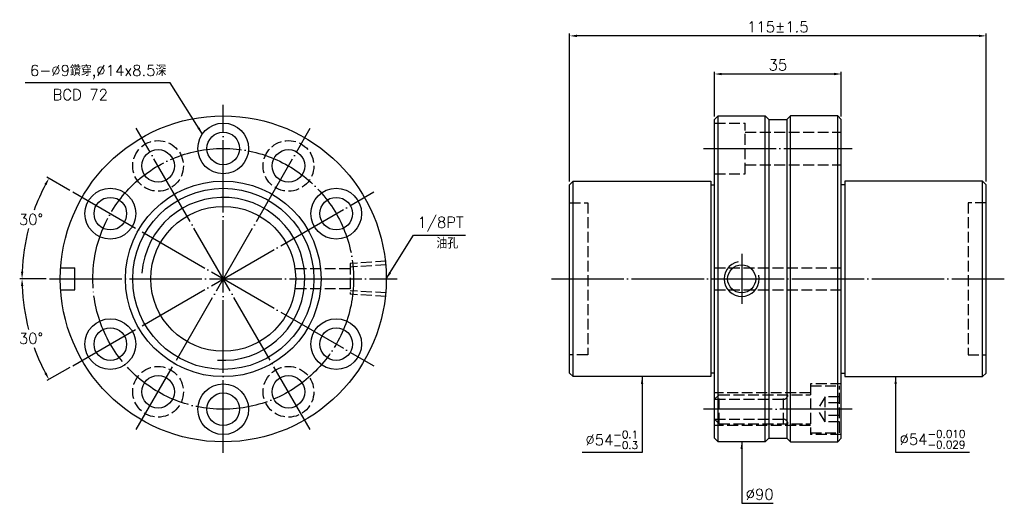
# Model space of a CAD drawing. Header units: millimetres. Extents: x 1601 to 1873, y -170 to -37.
import ezdxf

# ---------------------------------------------------------------- set-up
doc = ezdxf.new("R2010")
doc.units = ezdxf.units.MM
doc.linetypes.add('CENTER', pattern=[22, 20, -1, 0, -1])
doc.linetypes.add('DASHED', pattern=[4, 3, -1])
for name, color, linetype in [('DDVIEW', 7, 'Continuous'), ('NT', 7, 'Continuous'), ('NT-DIM', 2, 'Continuous')]:
    doc.layers.add(name, color=color, linetype=linetype)
doc.styles.get("Standard").update_dxf_attribs({"font": 'simplex.shx', "bigfont": 'chineset.shx'})
doc.dimstyles.new('ISO-25', dxfattribs={"dimtxt": 3, "dimasz": 2, "dimexe": 0.646, "dimexo": 0.862, "dimgap": 1, "dimtad": 1, "dimdec": 3, "dimdsep": 46, "dimtxsty": 'Standard', "dimcen": 1.5, "dimclrd": 256, "dimclre": 256, "dimclrt": 256, "dimazin": 2, "dimtfac": 1, "dimtdec": 3, "dimtmove": 0, "dimatfit": 3, "dimfxl": 0, "dimtolj": 1, "dimlwd": -1, "dimlwe": -1, "dimarcsym": 0})

# ---------------------------------------------------------------- blocks, each defined once
blk = doc.blocks.new('*D0')
at = {"layer": 'Defpoints', "color": 0}
for p in [(1615.69, -84.48), (1602.55, -98.84), (1609.26, -108.48), (1705.26, -108.48), (1698.83, -132.48)]:
    blk.add_point(p, dxfattribs=at)
at = {"layer": 'NT-DIM'}
for p, q in [((1614.94, -84.05), (1608.59, -80.38)), ((1608.4, -108.48), (1601.06, -108.48))]:
    blk.add_line(p, q, dxfattribs=at)
for start, end in [(152.0628, 160.0643), (165.4954, 177.9372)]:
    blk.add_arc((1657.26, -108.48), 55.55, start, end, dxfattribs=at)
for points in [[(1607.89, -82.29), (1608.47, -82.62), (1609.15, -80.71)], [(1602.08, -106.49), (1601.41, -106.48), (1601.71, -108.48)]]:
    blk.add_solid(points, dxfattribs=at)
at = {"layer": 'NT-DIM', "insert": (1604.19, -92.06), "char_height": 3, "attachment_point": 5, "rotation": 1}
blk.add_mtext('\\A1;30°', dxfattribs=at)
blk = doc.blocks.new('*D1')
at = {"layer": 'Defpoints', "color": 0}
for p in [(1698.83, -84.48), (1609.26, -108.48), (1705.26, -108.48), (1602.55, -118.13), (1615.69, -132.48)]:
    blk.add_point(p, dxfattribs=at)
at = {"layer": 'NT-DIM'}
for p, q in [((1608.4, -108.48), (1601.06, -108.48)), ((1614.94, -132.91), (1608.59, -136.58))]:
    blk.add_line(p, q, dxfattribs=at)
for start, end in [(182.0628, 194.531), (199.9035, 207.9372)]:
    blk.add_arc((1657.26, -108.48), 55.55, start, end, dxfattribs=at)
for points in [[(1601.41, -110.49), (1602.08, -110.48), (1601.71, -108.48)], [(1608.47, -134.35), (1607.89, -134.67), (1609.15, -136.26)]]:
    blk.add_solid(points, dxfattribs=at)
at = {"layer": 'NT-DIM', "insert": (1604.19, -124.91), "char_height": 3, "attachment_point": 5, "rotation": 1}
blk.add_mtext('\\A1;30°', dxfattribs=at)
blk = doc.blocks.new('*D2')
at = {"layer": 'Defpoints', "color": 0}
for p in [(1752.88, -41.41), (1752.88, -82.48), (1867.88, -82.48)]:
    blk.add_point(p, dxfattribs=at)
at = {"layer": 'NT-DIM'}
for p, q in [((1752.88, -81.62), (1752.88, -40.76)), ((1867.88, -81.62), (1867.88, -40.76)), ((1865.88, -41.41), (1754.88, -41.41))]:
    blk.add_line(p, q, dxfattribs=at)
for points in [[(1754.88, -41.08), (1754.88, -41.74), (1752.88, -41.41)], [(1865.88, -41.08), (1865.88, -41.74), (1867.88, -41.41)]]:
    blk.add_solid(points, dxfattribs=at)
at = {"layer": 'NT-DIM', "insert": (1810.38, -38.91), "char_height": 3, "attachment_point": 5}
blk.add_mtext('\\A1;115%%P1.5', dxfattribs=at)
blk = doc.blocks.new('*D3')
at = {"layer": 'Defpoints', "color": 0}
for p in [(1827.88, -51.93), (1792.88, -64.48), (1827.88, -64.48)]:
    blk.add_point(p, dxfattribs=at)
at = {"layer": 'NT-DIM'}
for p, q in [((1792.88, -63.62), (1792.88, -51.29)), ((1827.88, -63.62), (1827.88, -51.29)), ((1794.88, -51.93), (1825.88, -51.93))]:
    blk.add_line(p, q, dxfattribs=at)
for points in [[(1794.88, -51.6), (1794.88, -52.27), (1792.88, -51.93)], [(1825.88, -51.6), (1825.88, -52.27), (1827.88, -51.93)]]:
    blk.add_solid(points, dxfattribs=at)
at = {"layer": 'NT-DIM', "insert": (1810.38, -49.43), "char_height": 3, "attachment_point": 5}
blk.add_mtext('\\A1;35', dxfattribs=at)

msp = doc.modelspace()

# ---------------------------------------------------------------- linework, layer by layer
at = {"linetype": 'Continuous'}
for centre, radius in [((1657.2606, -72.4832), 7), ((1657.2606, -72.4832), 4.5), ((1639.2606, -77.3063), 4.5), ((1657.2606, -108.4832), 27), ((1626.0837, -90.4832), 7), ((1626.0837, -90.4832), 4.5), ((1626.0837, -126.4832), 7), ((1688.4375, -126.4832), 7), ((1626.0837, -126.4832), 4.5), ((1688.4375, -126.4832), 4.5), ((1639.2606, -139.6601), 4.5), ((1675.2606, -139.6601), 4.5), ((1657.2606, -144.4832), 7), ((1657.2606, -144.4832), 4.5)]:
    msp.add_circle(centre, radius, dxfattribs=at)
at = {"layer": 'DDVIEW', "color": 3, "linetype": 'CENTER'}
for p, q in [((1657.2606, -156.4832), (1657.2606, -60.4832)), ((1681.2606, -150.0525), (1633.2606, -66.914)), ((1633.2606, -150.0525), (1681.2606, -66.914)), ((1615.6914, -132.4832), (1698.8299, -84.4832)), ((1615.6914, -84.4832), (1698.8299, -132.4832)), ((1609.2606, -108.4832), (1705.2606, -108.4832))]:
    msp.add_line(p, q, dxfattribs=at)
at = {"layer": 'DDVIEW'}
for p, q in [((1612.3607, -105.4832), (1616.2606, -105.4832)), ((1616.2606, -111.4832), (1616.2606, -105.4832)), ((1612.3607, -111.4832), (1616.2606, -111.4832))]:
    msp.add_line(p, q, dxfattribs=at)
at = {"layer": 'DDVIEW', "color": 1, "linetype": 'DASHED'}
for p, q in [((1692.2606, -105.7332), (1677.0707, -105.7332)), ((1702.2606, -103.6192), (1692.2606, -104.2442)), ((1692.2606, -104.2442), (1692.2606, -112.7222)), ((1702.2606, -104.592), (1692.2606, -105.217)), ((1692.2606, -111.2332), (1677.0707, -111.2332)), ((1702.2606, -112.3744), (1692.2606, -111.7494)), ((1702.2606, -113.3472), (1692.2606, -112.7222))]:
    msp.add_line(p, q, dxfattribs=at)
for centre in [(1639.2606, -77.3063), (1675.2606, -77.3063), (1639.2606, -139.6601), (1675.2606, -139.6601)]:
    msp.add_circle(centre, 7, dxfattribs=at)
at = {"layer": 'DDVIEW', "color": 3, "linetype": 'CENTER'}
msp.add_circle((1657.2606, -108.4832), 36, dxfattribs=at)
at = {"layer": 'DDVIEW'}
for radius in [25, 20]:
    msp.add_circle((1657.2606, -108.4832), radius, dxfattribs=at)
at = {"layer": 'DDVIEW', "color": 5}
msp.add_arc((1657.2606, -108.4832), 22.5, 265.890583, 175.890583, dxfattribs=at)
at = {"layer": 'NT'}
for p, q in [((1792.8843, -64.4832), (1793.8843, -63.4832)), ((1792.8843, -152.4832), (1792.8843, -64.4832)), ((1793.8843, -63.4832), (1806.8843, -63.4832)), ((1793.8843, -153.4832), (1793.8843, -63.4832)), ((1806.8843, -63.4832), (1807.8843, -64.4832)), ((1806.8843, -153.4832), (1806.8843, -63.4832)), ((1807.8843, -64.4832), (1807.8843, -152.4832)), ((1807.8843, -64.4832), (1812.8843, -64.4832)), ((1813.8843, -63.4832), (1812.8843, -64.4832)), ((1812.8843, -64.4832), (1812.8843, -152.4832)), ((1826.8843, -63.4832), (1813.8843, -63.4832)), ((1813.8843, -153.4832), (1813.8843, -63.4832)), ((1827.8843, -64.4832), (1826.8843, -63.4832)), ((1826.8843, -153.4832), (1826.8843, -63.4832)), ((1827.8843, -152.4832), (1827.8843, -64.4832)), ((1752.8843, -82.4832), (1753.8843, -81.4832)), ((1753.8843, -81.4832), (1791.8843, -81.4832)), ((1753.8843, -135.4832), (1753.8843, -81.4832)), ((1791.8843, -81.4832), (1791.8843, -135.4832)), ((1866.8843, -81.4832), (1828.8843, -81.4832)), ((1828.8843, -81.4832), (1828.8843, -135.4832)), ((1867.8843, -82.4832), (1866.8843, -81.4832)), ((1866.8843, -135.4832), (1866.8843, -81.4832)), ((1752.8843, -134.4832), (1752.8843, -82.4832)), ((1791.8843, -82.4832), (1792.8843, -82.4832)), ((1828.8843, -82.4832), (1827.8843, -82.4832)), ((1867.8843, -134.4832), (1867.8843, -82.4832)), ((1753.8843, -135.4832), (1752.8843, -134.4832)), ((1791.8843, -135.4832), (1753.8843, -135.4832)), ((1792.8843, -134.4832), (1791.8843, -134.4832)), ((1827.8843, -134.4832), (1828.8843, -134.4832)), ((1828.8843, -135.4832), (1866.8843, -135.4832)), ((1866.8843, -135.4832), (1867.8843, -134.4832)), ((1793.8843, -153.4832), (1792.8843, -152.4832)), ((1806.8843, -153.4832), (1793.8843, -153.4832)), ((1807.8843, -152.4832), (1806.8843, -153.4832)), ((1807.8843, -152.4832), (1812.8843, -152.4832)), ((1812.8843, -152.4832), (1813.8843, -153.4832)), ((1813.8843, -153.4832), (1826.8843, -153.4832)), ((1826.8843, -153.4832), (1827.8843, -152.4832))]:
    msp.add_line(p, q, dxfattribs=at)
at = {"layer": 'NT', "color": 1, "linetype": 'DASHED'}
for p, q in [((1792.8843, -65.4832), (1801.3843, -65.4832)), ((1801.3843, -79.4832), (1801.3843, -65.4832)), ((1801.3843, -67.9832), (1827.8843, -67.9832)), ((1801.3843, -76.9832), (1827.8843, -76.9832)), ((1792.8843, -79.4832), (1801.3843, -79.4832)), ((1752.8843, -87.4832), (1757.8843, -87.4832)), ((1757.8843, -87.4832), (1757.8843, -129.4832)), ((1867.8843, -87.4832), (1862.8843, -87.4832)), ((1862.8843, -87.4832), (1862.8843, -129.4832)), ((1792.8843, -105.4832), (1827.8843, -105.4832)), ((1792.8843, -111.4832), (1827.8843, -111.4832)), ((1757.8843, -129.4832), (1752.8843, -129.4832)), ((1862.8843, -129.4832), (1867.8843, -129.4832)), ((1827.8843, -137.4832), (1819.3843, -137.4832)), ((1819.3843, -137.4832), (1819.3843, -151.4832)), ((1819.3843, -137.9832), (1827.3843, -137.9832)), ((1827.3843, -150.9832), (1827.3843, -137.9832)), ((1819.3843, -139.9832), (1792.8843, -139.9832)), ((1794.1343, -140.4832), (1792.8843, -141.7332)), ((1794.1343, -148.4832), (1794.1343, -140.4832)), ((1794.1343, -140.4832), (1819.3843, -140.4832)), ((1811.8843, -148.4832), (1811.8843, -140.4832)), ((1823.3843, -141.0191), (1821.3843, -144.4832)), ((1827.3843, -141.0191), (1823.3843, -141.0191)), ((1823.3843, -147.9473), (1823.3843, -141.0191)), ((1792.8843, -141.7332), (1811.8843, -141.7332)), ((1827.3843, -142.7512), (1823.3843, -142.7512)), ((1823.3843, -147.9473), (1821.3843, -144.4832)), ((1827.3843, -146.2153), (1823.3843, -146.2153)), ((1794.1343, -148.4832), (1792.8843, -147.2332)), ((1792.8843, -147.2332), (1811.8843, -147.2332)), ((1819.3843, -148.9832), (1792.8843, -148.9832)), ((1794.1343, -148.4832), (1819.3843, -148.4832)), ((1827.3843, -147.9473), (1823.3843, -147.9473)), ((1819.3843, -150.9832), (1827.3843, -150.9832)), ((1827.8843, -151.4832), (1819.3843, -151.4832))]:
    msp.add_line(p, q, dxfattribs=at)
at = {"layer": 'NT', "color": 3, "linetype": 'CENTER'}
for p, q in [((1789.8843, -72.4832), (1830.8843, -72.4832)), ((1800.3843, -101.6083), (1800.3843, -115.3582)), ((1747.8843, -108.4832), (1872.8843, -108.4832)), ((1830.8843, -144.4832), (1789.8843, -144.4832))]:
    msp.add_line(p, q, dxfattribs=at)
at = {"layer": 'NT'}
for centre, radius in [((1657.2606, -108.4832), 45), ((1675.2606, -77.3063), 4.5), ((1688.4375, -90.4832), 7), ((1688.4375, -90.4832), 4.5)]:
    msp.add_circle(centre, radius, dxfattribs=at)
at = {"layer": 'NT', "linetype": 'ByBlock'}
msp.add_circle((1800.3843, -108.4832), 3.8749, dxfattribs=at)
at = {"layer": 'NT', "color": 5, "linetype": 'ByBlock'}
msp.add_arc((1800.3843, -108.4832), 4.8386, 101.927372, 11.927372, dxfattribs=at)
at = {"layer": 'NT', "color": 1, "linetype": 'DASHED'}
for centre, start, end in [((1811.8843, -140.4832), 270, 0), ((1811.8843, -148.4832), 0, 90)]:
    msp.add_arc(centre, 1.25, start, end, dxfattribs=at)

# ---------------------------------------------------------------- texts
at = {"layer": 'NT-DIM', "char_height": 3}
for s, insert, attachment_point in [('6-%%C9鑽穿,%%C14x8.5深', (1641.5463, -53.3696), 9), ('BCD 72', (1610.1335, -59.1479), 7), ('\\A1;1/8PT', (1710.8559, -95.382), 7), ('油孔', (1716.1034, -100.1265), 7), ('\\A1;%%C54{\\H0.7x;\\S-0.1^ -0.3;}', (1771.7843, -155.4475), 9), ('\\A1;%%C54{\\H0.7x;\\S-0.010^ -0.029;}', (1843.9843, -155.2944), 7), ('%%C90', (1801.4843, -169.4428), 7)]:
    msp.add_mtext(s, dxfattribs=dict(at, insert=insert, attachment_point=attachment_point))

# ---------------------------------------------------------------- dimensions: what is measured, and where the dimension line sits
at = {"layer": 'NT-DIM'}
dim = msp.add_linear_dim(base=(1752.8843, -41.4084), p1=(1867.8843, -82.4832), p2=(1752.8843, -82.4832), text='<>%%P1.5', dimstyle='ISO-25', dxfattribs=at)
dim.commit()
dim.dimension.update_dxf_attribs({"geometry": '*D2', "text_midpoint": (1810.3843, -38.9084)})
dim = msp.add_linear_dim(base=(1827.8843, -51.9322), p1=(1792.8843, -64.4832), p2=(1827.8843, -64.4832), dimstyle='ISO-25', dxfattribs=at)
dim.commit()
dim.dimension.update_dxf_attribs({"geometry": '*D3', "text_midpoint": (1810.3843, -49.4322)})
for base, line2, picture, middle in [((1602.5511, -98.8365), ((1615.6914, -84.4832), (1698.8299, -132.4832)), '*D0', (1604.1913, -92.0566)), ((1602.5511, -118.13), ((1615.6914, -132.4832), (1698.8299, -84.4832)), '*D1', (1604.1913, -124.9099))]:
    dim = msp.add_angular_dim_2l(base=base, line1=((1609.2606, -108.4832), (1705.2606, -108.4832)), line2=line2, dimstyle='ISO-25', dxfattribs=at)
    dim.commit()
    dim.dimension.update_dxf_attribs({"geometry": picture, "text_midpoint": middle, "dimtype": 130, "text_rotation": 1})

# ---------------------------------------------------------------- leaders
at = {"layer": 'NT-DIM', "annotation_type": 0, "has_hookline": 1}
for points, hookline_direction, text_width in [([(1651.4887, -68.5229), (1642.646, -54.3624), (1642.5463, -54.3696)], 1, 39), ([(1702.2606, -108.4832), (1709.7561, -96.3764), (1709.8559, -96.382)], 0, 13.2857), ([(1772.8843, -135.4832), (1772.8843, -156.4475), (1772.7843, -156.4475)], 1, 15.4286), ([(1842.8843, -135.4832), (1842.8843, -156.2944), (1842.9843, -156.2944)], 0, 19.3286), ([(1800.3843, -153.4832), (1800.3843, -170.4428), (1800.4843, -170.4428)], 0, 7.5714)]:
    msp.add_leader(points, dimstyle='ISO-25', dxfattribs=dict(at, hookline_direction=hookline_direction, text_width=text_width))

doc.saveas('drawing.dxf')
